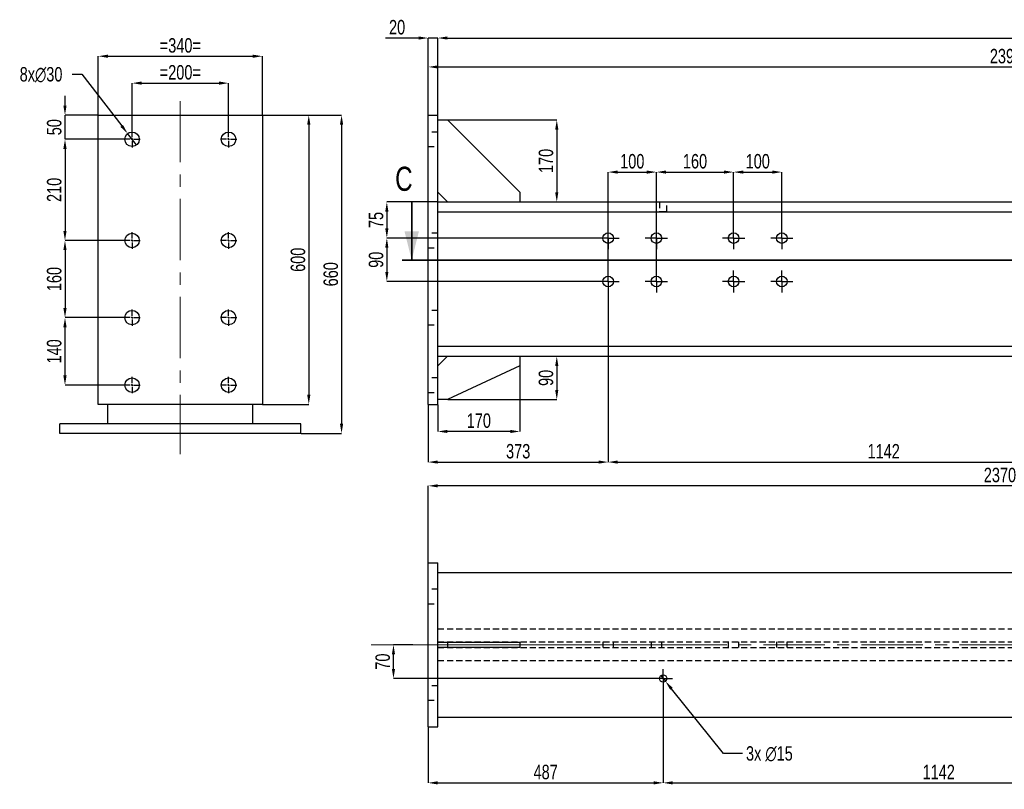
# Model space of a CAD drawing. Header units: millimetres. Extents: x 0 to 1189, y 0 to 841.
# Tile 21 of 29: x 553 to 757, y 453 to 612. Entities that reach past the tile are written whole.
import ezdxf

# ---------------------------------------------------------------- set-up
doc = ezdxf.new("R2010")
doc.units = ezdxf.units.MM
doc.header["$PDSIZE"] = -1
doc.linetypes.add('CENTERX2', pattern=[20.32, 12.7, -2.54, 2.54, -2.54])
doc.linetypes.add('HIDDEN', pattern=[1.905, 1.27, -0.635])
for name, color, linetype in [('COTES', 1, 'Continuous'), ('TRAIT-MIXTES', 3, 'CENTERX2'), ('TRAIT-TIRET', 2, 'HIDDEN')]:
    doc.layers.add(name, color=color, linetype=linetype)
doc.layers.add('TRAIT-FORT', color=4, linetype='Continuous', lineweight=25)
doc.styles.add('SLDTEXTSTYLE0', font='TXT', dxfattribs={"width": 0.75})
doc.dimstyles.new('SLDDIMSTYLE0', dxfattribs={"dimtxt": 3, "dimasz": 2, "dimexe": 0, "dimexo": 0.0625, "dimgap": 0.75, "dimtad": 1, "dimdec": 0, "dimlfac": 10, "dimrnd": 1e-09, "dimzin": 12, "dimdsep": 46, "dimtxsty": 'SLDTEXTSTYLE0', "dimsah": 1, "dimcen": 0.09, "dimadec": 0, "dimazin": 3, "dimtfac": 1, "dimtdec": 0, "dimtofl": 0, "dimtmove": 0, "dimatfit": 3, "dimfxl": 1, "dimfrac": 2, "dimtolj": 1, "dimtzin": 12, "dimarcsym": 0})
doc.dimstyles.new('SLDDIMSTYLE1', dxfattribs={"dimtxt": 3, "dimasz": 2, "dimexe": 0, "dimexo": 0.0625, "dimgap": 0.75, "dimtad": 1, "dimdec": 0, "dimlfac": 10, "dimrnd": 1e-09, "dimzin": 12, "dimdsep": 46, "dimtxsty": 'SLDTEXTSTYLE0', "dimsah": 1, "dimcen": 0.09, "dimadec": 0, "dimazin": 3, "dimtfac": 1, "dimtdec": 0, "dimtmove": 0, "dimatfit": 0, "dimfxl": 1, "dimfrac": 2, "dimtolj": 1, "dimtzin": 12, "dimarcsym": 0})
doc.dimstyles.new('SLDDIMSTYLE2', dxfattribs={"dimtxt": 3, "dimasz": 2, "dimexe": 0, "dimexo": 0.0625, "dimgap": 0.75, "dimtad": 0, "dimtih": 1, "dimtoh": 1, "dimdec": 0, "dimlfac": 10, "dimrnd": 1e-09, "dimzin": 12, "dimdsep": 46, "dimtxsty": 'SLDTEXTSTYLE0', "dimblk1": 'NONE', "dimsah": 1, "dimcen": 0, "dimadec": 0, "dimazin": 3, "dimtfac": 1, "dimtdec": 0, "dimtmove": 0, "dimatfit": 3, "dimldrblk": 'NONE', "dimfxl": 1, "dimfrac": 2, "dimtolj": 1, "dimtzin": 12, "dimarcsym": 0})

# ---------------------------------------------------------------- blocks, each defined once
blk = doc.blocks.new('_D_35')
at = {"layer": 'COTES', "color": 0, "lineweight": -2, "transparency": 16777216}
for p, q in [((634.85, 482.64), (630.86, 482.64)), ((630.86, 477.64), (630.86, 480.64)), ((684.73, 475.64), (630.86, 475.64))]:
    blk.add_line(p, q, dxfattribs=at)
at = {"layer": 'COTES', "color": 0, "transparency": 16777216}
for points in [[(630.52, 480.64), (631.19, 480.64), (630.86, 482.64)], [(630.52, 477.64), (631.19, 477.64), (630.86, 475.64)]]:
    blk.add_solid(points, dxfattribs=at)
at = {"layer": 'Defpoints', "color": 0, "transparency": 16777216}
for p in [(630.86, 482.64), (634.91, 482.64), (684.8, 475.64)]:
    blk.add_point(p, dxfattribs=at)
at = {"layer": 'COTES', "color": 0, "transparency": 16777216, "insert": (627.11, 479.14), "char_height": 3, "attachment_point": 2, "rotation": 90, "style": 'SLDTEXTSTYLE0'}
blk.add_mtext('\\A1;70', dxfattribs=at)
blk = doc.blocks.new('_D_36')
at = {"layer": 'COTES', "color": 0, "lineweight": -2, "transparency": 16777216}
for p, q in [((686.75, 473.63), (686.75, 453.99)), ((638.05, 465.58), (638.05, 453.99)), ((640.05, 453.99), (684.75, 453.99))]:
    blk.add_line(p, q, dxfattribs=at)
at = {"layer": 'COTES', "color": 0, "transparency": 16777216}
for points in [[(640.05, 454.33), (640.05, 453.66), (638.05, 453.99)], [(684.75, 454.33), (684.75, 453.66), (686.75, 453.99)]]:
    blk.add_solid(points, dxfattribs=at)
at = {"layer": 'Defpoints', "color": 0, "transparency": 16777216}
for p in [(686.75, 473.69), (638.05, 465.64), (686.75, 453.99)]:
    blk.add_point(p, dxfattribs=at)
at = {"layer": 'COTES', "color": 0, "transparency": 16777216, "insert": (662.4, 457.74), "char_height": 3, "attachment_point": 2, "style": 'SLDTEXTSTYLE0'}
blk.add_mtext('\\A1;487', dxfattribs=at)
blk = doc.blocks.new('_D_37')
at = {"layer": 'COTES', "color": 0, "lineweight": -2, "transparency": 16777216}
for p, q in [((686.75, 473.63), (686.75, 453.99)), ((800.97, 473.63), (800.97, 453.99)), ((688.75, 453.99), (798.97, 453.99))]:
    blk.add_line(p, q, dxfattribs=at)
at = {"layer": 'COTES', "color": 0, "transparency": 16777216}
for points in [[(688.75, 454.33), (688.75, 453.66), (686.75, 453.99)], [(798.97, 454.33), (798.97, 453.66), (800.97, 453.99)]]:
    blk.add_solid(points, dxfattribs=at)
at = {"layer": 'Defpoints', "color": 0, "transparency": 16777216}
for p in [(686.75, 473.69), (800.97, 473.69), (800.97, 453.99)]:
    blk.add_point(p, dxfattribs=at)
at = {"layer": 'COTES', "color": 0, "transparency": 16777216, "insert": (743.86, 457.74), "char_height": 3, "attachment_point": 2, "style": 'SLDTEXTSTYLE0'}
blk.add_mtext('\\A1;1142', dxfattribs=at)
blk = doc.blocks.new('_D_39')
at = {"layer": 'COTES', "color": 0, "lineweight": -2, "transparency": 16777216}
for p, q in [((686.28, 476.23), (687.22, 475.06)), ((699.27, 460.1), (688.47, 473.5)), ((703.17, 460.1), (699.27, 460.1))]:
    blk.add_line(p, q, dxfattribs=at)
at = {"layer": 'COTES', "color": 0, "transparency": 16777216}
blk.add_solid([(688.73, 473.71), (688.21, 473.29), (687.22, 475.06)], dxfattribs=at)
at = {"layer": 'Defpoints', "color": 0, "transparency": 16777216}
for p in [(686.28, 476.23), (687.22, 475.06)]:
    blk.add_point(p, dxfattribs=at)
at = {"layer": 'COTES', "color": 0, "transparency": 16777216, "insert": (703.92, 461.6), "char_height": 3, "attachment_point": 1, "style": 'SLDTEXTSTYLE0'}
blk.add_mtext('\\A1;3x ∅15', dxfattribs=at)
blk = doc.blocks.new('_None')
blk = doc.blocks.new('_D_46')
at = {"layer": 'COTES', "color": 0, "lineweight": -2, "transparency": 16777216}
for p, q in [((638.05, 499.71), (638.05, 515.6)), ((873.05, 515.6), (640.05, 515.6)), ((875.05, 507.71), (875.05, 515.6))]:
    blk.add_line(p, q, dxfattribs=at)
at = {"layer": 'COTES', "color": 0, "transparency": 16777216}
for points in [[(640.05, 515.93), (640.05, 515.27), (638.05, 515.6)], [(873.05, 515.93), (873.05, 515.27), (875.05, 515.6)]]:
    blk.add_solid(points, dxfattribs=at)
at = {"layer": 'Defpoints', "color": 0, "transparency": 16777216}
for p in [(638.05, 515.6), (875.05, 507.64), (638.05, 499.64)]:
    blk.add_point(p, dxfattribs=at)
at = {"layer": 'COTES', "color": 0, "transparency": 16777216, "insert": (756.55, 519.35), "char_height": 3, "attachment_point": 2, "style": 'SLDTEXTSTYLE0'}
blk.add_mtext('\\A1;2370', dxfattribs=at)
blk = doc.blocks.new('SW_CENTERMARKSYMBOL_35')
at = {"layer": 'TRAIT-MIXTES', "color": 0}
for p, q in [((-1.2, 0), (-1.95, 0)), ((0, 0), (-1.2, 0)), ((0, 1.2), (0, 1.95)), ((0, 0), (0, 1.2)), ((0, 0), (0, -1.2)), ((0, 0), (1.2, 0)), ((1.2, 0), (1.95, 0)), ((0, -1.2), (0, -1.95))]:
    blk.add_line(p, q, dxfattribs=at)
blk = doc.blocks.new('_D_47')
at = {"layer": 'COTES', "color": 0, "lineweight": -2, "transparency": 16777216}
for p, q in [((642.11, 591.49), (664.7, 591.49)), ((664.7, 589.49), (664.7, 576.49)), ((640.11, 574.49), (664.7, 574.49))]:
    blk.add_line(p, q, dxfattribs=at)
at = {"layer": 'COTES', "color": 0, "transparency": 16777216}
for points in [[(664.37, 589.49), (665.03, 589.49), (664.7, 591.49)], [(664.37, 576.49), (665.03, 576.49), (664.7, 574.49)]]:
    blk.add_solid(points, dxfattribs=at)
at = {"layer": 'Defpoints', "color": 0, "transparency": 16777216}
for p in [(642.05, 591.49), (640.05, 574.49), (664.7, 574.49)]:
    blk.add_point(p, dxfattribs=at)
at = {"layer": 'COTES', "color": 0, "transparency": 16777216, "insert": (660.95, 582.99), "char_height": 3, "attachment_point": 2, "rotation": 90, "style": 'SLDTEXTSTYLE0'}
blk.add_mtext('\\A1;170', dxfattribs=at)
blk = doc.blocks.new('_D_48')
at = {"layer": 'COTES', "color": 0, "lineweight": -2, "transparency": 16777216}
for p, q in [((640.11, 542.49), (664.7, 542.49)), ((664.7, 540.49), (664.7, 535.49)), ((642.11, 533.49), (664.7, 533.49))]:
    blk.add_line(p, q, dxfattribs=at)
at = {"layer": 'COTES', "color": 0, "transparency": 16777216}
for points in [[(664.37, 540.49), (665.03, 540.49), (664.7, 542.49)], [(664.37, 535.49), (665.03, 535.49), (664.7, 533.49)]]:
    blk.add_solid(points, dxfattribs=at)
at = {"layer": 'Defpoints', "color": 0, "transparency": 16777216}
for p in [(640.05, 542.49), (642.05, 533.49), (664.7, 533.49)]:
    blk.add_point(p, dxfattribs=at)
at = {"layer": 'COTES', "color": 0, "transparency": 16777216, "insert": (660.95, 537.99), "char_height": 3, "attachment_point": 2, "rotation": 90, "style": 'SLDTEXTSTYLE0'}
blk.add_mtext('\\A1;90', dxfattribs=at)
blk = doc.blocks.new('_D_49')
at = {"layer": 'COTES', "color": 0, "lineweight": -2, "transparency": 16777216}
for p, q in [((657.05, 540.43), (657.05, 526.88)), ((640.05, 532.43), (640.05, 526.88)), ((655.05, 526.88), (642.05, 526.88))]:
    blk.add_line(p, q, dxfattribs=at)
at = {"layer": 'COTES', "color": 0, "transparency": 16777216}
for points in [[(642.05, 527.21), (642.05, 526.55), (640.05, 526.88)], [(655.05, 527.21), (655.05, 526.55), (657.05, 526.88)]]:
    blk.add_solid(points, dxfattribs=at)
at = {"layer": 'Defpoints', "color": 0, "transparency": 16777216}
for p in [(657.05, 540.49), (640.05, 532.49), (640.05, 526.88)]:
    blk.add_point(p, dxfattribs=at)
at = {"layer": 'COTES', "color": 0, "transparency": 16777216, "insert": (648.55, 530.63), "char_height": 3, "attachment_point": 2, "style": 'SLDTEXTSTYLE0'}
blk.add_mtext('\\A1;170', dxfattribs=at)
blk = doc.blocks.new('_D_50')
at = {"layer": 'COTES', "color": 0, "lineweight": -2, "transparency": 16777216}
for p, q in [((636.05, 608.49), (629.17, 608.49)), ((638.05, 592.55), (638.05, 608.49)), ((640.05, 608.49), (638.05, 608.49)), ((640.05, 592.55), (640.05, 608.49)), ((642.05, 608.49), (644.05, 608.49))]:
    blk.add_line(p, q, dxfattribs=at)
at = {"layer": 'COTES', "color": 0, "transparency": 16777216}
for points in [[(636.05, 608.82), (636.05, 608.16), (638.05, 608.49)], [(642.05, 608.82), (642.05, 608.16), (640.05, 608.49)]]:
    blk.add_solid(points, dxfattribs=at)
at = {"layer": 'Defpoints', "color": 0, "transparency": 16777216}
for p in [(638.05, 608.49), (638.05, 592.49), (640.05, 592.49)]:
    blk.add_point(p, dxfattribs=at)
at = {"layer": 'COTES', "color": 0, "transparency": 16777216, "insert": (631.61, 612.24), "char_height": 3, "attachment_point": 2, "style": 'SLDTEXTSTYLE0'}
blk.add_mtext('\\A1;20', dxfattribs=at)
blk = doc.blocks.new('_D_51')
at = {"layer": 'COTES', "color": 0, "lineweight": -2, "transparency": 16777216}
for p, q in [((640.05, 592.55), (640.05, 608.49)), ((642.05, 608.49), (938.05, 608.49)), ((940.05, 592.55), (940.05, 608.49))]:
    blk.add_line(p, q, dxfattribs=at)
at = {"layer": 'COTES', "color": 0, "transparency": 16777216}
for points in [[(642.05, 608.82), (642.05, 608.16), (640.05, 608.49)], [(938.05, 608.82), (938.05, 608.16), (940.05, 608.49)]]:
    blk.add_solid(points, dxfattribs=at)
at = {"layer": 'Defpoints', "color": 0, "transparency": 16777216}
for p in [(940.05, 608.49), (640.05, 592.49), (940.05, 592.49)]:
    blk.add_point(p, dxfattribs=at)
at = {"layer": 'COTES', "color": 0, "transparency": 16777216, "insert": (790.05, 612.24), "char_height": 3, "attachment_point": 2, "style": 'SLDTEXTSTYLE0'}
blk.add_mtext('\\A1;3000', dxfattribs=at)
blk = doc.blocks.new('_D_53')
at = {"layer": 'COTES', "color": 0, "lineweight": -2, "transparency": 16777216}
for p, q in [((638.05, 592.55), (638.05, 602.49)), ((640.05, 602.49), (875.55, 602.49)), ((877.55, 592.55), (877.55, 602.49))]:
    blk.add_line(p, q, dxfattribs=at)
at = {"layer": 'COTES', "color": 0, "transparency": 16777216}
for points in [[(640.05, 602.82), (640.05, 602.16), (638.05, 602.49)], [(875.55, 602.82), (875.55, 602.16), (877.55, 602.49)]]:
    blk.add_solid(points, dxfattribs=at)
at = {"layer": 'Defpoints', "color": 0, "transparency": 16777216}
for p in [(877.55, 602.49), (638.05, 592.49), (877.55, 592.49)]:
    blk.add_point(p, dxfattribs=at)
at = {"layer": 'COTES', "color": 0, "transparency": 16777216, "insert": (757.8, 606.24), "char_height": 3, "attachment_point": 2, "style": 'SLDTEXTSTYLE0'}
blk.add_mtext('\\A1;2395', dxfattribs=at)
blk = doc.blocks.new('_D_55')
at = {"layer": 'COTES', "color": 0, "lineweight": -2, "transparency": 16777216}
for p, q in [((675.35, 560.35), (675.35, 580.68)), ((677.35, 580.68), (683.35, 580.68)), ((685.35, 560.35), (685.35, 580.68))]:
    blk.add_line(p, q, dxfattribs=at)
at = {"layer": 'COTES', "color": 0, "transparency": 16777216}
for points in [[(677.35, 581.01), (677.35, 580.35), (675.35, 580.68)], [(683.35, 581.01), (683.35, 580.35), (685.35, 580.68)]]:
    blk.add_solid(points, dxfattribs=at)
at = {"layer": 'Defpoints', "color": 0, "transparency": 16777216}
for p in [(685.35, 580.68), (675.35, 560.29), (685.35, 560.29)]:
    blk.add_point(p, dxfattribs=at)
at = {"layer": 'COTES', "color": 0, "transparency": 16777216, "insert": (680.35, 584.43), "char_height": 3, "attachment_point": 2, "style": 'SLDTEXTSTYLE0'}
blk.add_mtext('\\A1;100', dxfattribs=at)
blk = doc.blocks.new('_D_56')
at = {"layer": 'COTES', "color": 0, "lineweight": -2, "transparency": 16777216}
for p, q in [((685.35, 560.35), (685.35, 580.68)), ((687.35, 580.68), (699.35, 580.68)), ((701.35, 569.35), (701.35, 580.68))]:
    blk.add_line(p, q, dxfattribs=at)
at = {"layer": 'COTES', "color": 0, "transparency": 16777216}
for points in [[(687.35, 581.01), (687.35, 580.35), (685.35, 580.68)], [(699.35, 581.01), (699.35, 580.35), (701.35, 580.68)]]:
    blk.add_solid(points, dxfattribs=at)
at = {"layer": 'Defpoints', "color": 0, "transparency": 16777216}
for p in [(701.35, 580.68), (701.35, 569.29), (685.35, 560.29)]:
    blk.add_point(p, dxfattribs=at)
at = {"layer": 'COTES', "color": 0, "transparency": 16777216, "insert": (693.35, 584.43), "char_height": 3, "attachment_point": 2, "style": 'SLDTEXTSTYLE0'}
blk.add_mtext('\\A1;160', dxfattribs=at)
blk = doc.blocks.new('_D_57')
at = {"layer": 'COTES', "color": 0, "lineweight": -2, "transparency": 16777216}
for p, q in [((701.35, 569.35), (701.35, 580.68)), ((703.35, 580.68), (709.35, 580.68)), ((711.35, 569.35), (711.35, 580.68))]:
    blk.add_line(p, q, dxfattribs=at)
at = {"layer": 'COTES', "color": 0, "transparency": 16777216}
for points in [[(703.35, 581.01), (703.35, 580.35), (701.35, 580.68)], [(709.35, 581.01), (709.35, 580.35), (711.35, 580.68)]]:
    blk.add_solid(points, dxfattribs=at)
at = {"layer": 'Defpoints', "color": 0, "transparency": 16777216}
for p in [(711.35, 580.68), (701.35, 569.29), (711.35, 569.29)]:
    blk.add_point(p, dxfattribs=at)
at = {"layer": 'COTES', "color": 0, "transparency": 16777216, "insert": (706.35, 584.43), "char_height": 3, "attachment_point": 2, "style": 'SLDTEXTSTYLE0'}
blk.add_mtext('\\A1;100', dxfattribs=at)
blk = doc.blocks.new('_D_61')
at = {"layer": 'COTES', "color": 0, "lineweight": -2, "transparency": 16777216}
for p, q in [((675.35, 555.63), (675.35, 520.53)), ((638.05, 532.43), (638.05, 520.53)), ((640.05, 520.53), (673.35, 520.53))]:
    blk.add_line(p, q, dxfattribs=at)
at = {"layer": 'COTES', "color": 0, "transparency": 16777216}
for points in [[(640.05, 520.86), (640.05, 520.2), (638.05, 520.53)], [(673.35, 520.86), (673.35, 520.2), (675.35, 520.53)]]:
    blk.add_solid(points, dxfattribs=at)
at = {"layer": 'Defpoints', "color": 0, "transparency": 16777216}
for p in [(675.35, 555.69), (638.05, 532.49), (675.35, 520.53)]:
    blk.add_point(p, dxfattribs=at)
at = {"layer": 'COTES', "color": 0, "transparency": 16777216, "insert": (656.7, 524.28), "char_height": 3, "attachment_point": 2, "style": 'SLDTEXTSTYLE0'}
blk.add_mtext('\\A1;373', dxfattribs=at)
blk = doc.blocks.new('_D_62')
at = {"layer": 'COTES', "color": 0, "lineweight": -2, "transparency": 16777216}
for p, q in [((675.35, 555.63), (675.35, 520.53)), ((789.55, 555.63), (789.55, 520.53)), ((677.35, 520.53), (787.55, 520.53))]:
    blk.add_line(p, q, dxfattribs=at)
at = {"layer": 'COTES', "color": 0, "transparency": 16777216}
for points in [[(677.35, 520.86), (677.35, 520.2), (675.35, 520.53)], [(787.55, 520.86), (787.55, 520.2), (789.55, 520.53)]]:
    blk.add_solid(points, dxfattribs=at)
at = {"layer": 'Defpoints', "color": 0, "transparency": 16777216}
for p in [(675.35, 555.69), (789.55, 555.69), (789.55, 520.53)]:
    blk.add_point(p, dxfattribs=at)
at = {"layer": 'COTES', "color": 0, "transparency": 16777216, "insert": (732.45, 524.28), "char_height": 3, "attachment_point": 2, "style": 'SLDTEXTSTYLE0'}
blk.add_mtext('\\A1;1142', dxfattribs=at)
blk = doc.blocks.new('_D_68')
at = {"layer": 'COTES', "color": 0, "lineweight": -2, "transparency": 16777216}
for p, q in [((639.98, 574.49), (629.48, 574.49)), ((629.48, 572.49), (629.48, 568.99)), ((672.99, 566.99), (629.48, 566.99))]:
    blk.add_line(p, q, dxfattribs=at)
at = {"layer": 'COTES', "color": 0, "transparency": 16777216}
for points in [[(629.15, 572.49), (629.81, 572.49), (629.48, 574.49)], [(629.15, 568.99), (629.81, 568.99), (629.48, 566.99)]]:
    blk.add_solid(points, dxfattribs=at)
at = {"layer": 'Defpoints', "color": 0, "transparency": 16777216}
for p in [(640.05, 574.49), (629.48, 566.99), (673.05, 566.99)]:
    blk.add_point(p, dxfattribs=at)
at = {"layer": 'COTES', "color": 0, "transparency": 16777216, "insert": (625.73, 570.74), "char_height": 3, "attachment_point": 2, "rotation": 90, "style": 'SLDTEXTSTYLE0'}
blk.add_mtext('\\A1;75', dxfattribs=at)
blk = doc.blocks.new('_D_69')
at = {"layer": 'COTES', "color": 0, "lineweight": -2, "transparency": 16777216}
for p, q in [((672.99, 566.99), (629.48, 566.99)), ((629.48, 564.99), (629.48, 559.99)), ((672.99, 557.99), (629.48, 557.99))]:
    blk.add_line(p, q, dxfattribs=at)
at = {"layer": 'COTES', "color": 0, "transparency": 16777216}
for points in [[(629.15, 564.99), (629.81, 564.99), (629.48, 566.99)], [(629.15, 559.99), (629.81, 559.99), (629.48, 557.99)]]:
    blk.add_solid(points, dxfattribs=at)
at = {"layer": 'Defpoints', "color": 0, "transparency": 16777216}
for p in [(673.05, 566.99), (629.48, 557.99), (673.05, 557.99)]:
    blk.add_point(p, dxfattribs=at)
at = {"layer": 'COTES', "color": 0, "transparency": 16777216, "insert": (625.73, 562.49), "char_height": 3, "attachment_point": 2, "rotation": 90, "style": 'SLDTEXTSTYLE0'}
blk.add_mtext('\\A1;90', dxfattribs=at)
blk = doc.blocks.new('SW_CENTERMARKSYMBOL_42')
at = {"layer": 'TRAIT-MIXTES', "color": 0}
for p, q in [((0, 1.2), (0, 2.3)), ((-1.2, 0), (-2.3, 0)), ((0, 0), (-1.2, 0)), ((0, 0), (0, 1.2)), ((0, 0), (0, -1.2)), ((0, 0), (1.2, 0)), ((1.2, 0), (2.3, 0)), ((0, -1.2), (0, -2.3))]:
    blk.add_line(p, q, dxfattribs=at)
blk = doc.blocks.new('SW_CENTERMARKSYMBOL_43')
at = {"layer": 'TRAIT-MIXTES', "color": 0}
for p, q in [((0, 1.2), (0, 2.3)), ((-1.2, 0), (-2.3, 0)), ((0, 0), (-1.2, 0)), ((0, 0), (0, 1.2)), ((0, 0), (0, -1.2)), ((0, 0), (1.2, 0)), ((1.2, 0), (2.3, 0)), ((0, -1.2), (0, -2.3))]:
    blk.add_line(p, q, dxfattribs=at)
blk = doc.blocks.new('SW_CENTERMARKSYMBOL_44')
at = {"layer": 'TRAIT-MIXTES', "color": 0}
for p, q in [((0, 1.2), (0, 2.3)), ((-1.2, 0), (-2.3, 0)), ((0, 0), (-1.2, 0)), ((0, 0), (0, 1.2)), ((0, 0), (0, -1.2)), ((0, 0), (1.2, 0)), ((1.2, 0), (2.3, 0)), ((0, -1.2), (0, -2.3))]:
    blk.add_line(p, q, dxfattribs=at)
blk = doc.blocks.new('SW_CENTERMARKSYMBOL_45')
at = {"layer": 'TRAIT-MIXTES', "color": 0}
for p, q in [((0, 1.2), (0, 2.3)), ((-1.2, 0), (-2.3, 0)), ((0, 0), (-1.2, 0)), ((0, 0), (0, 1.2)), ((0, 0), (0, -1.2)), ((0, 0), (1.2, 0)), ((1.2, 0), (2.3, 0)), ((0, -1.2), (0, -2.3))]:
    blk.add_line(p, q, dxfattribs=at)
blk = doc.blocks.new('SW_CENTERMARKSYMBOL_46')
at = {"layer": 'TRAIT-MIXTES', "color": 0}
for p, q in [((0, 1.2), (0, 2.3)), ((-1.2, 0), (-2.3, 0)), ((0, 0), (-1.2, 0)), ((0, 0), (0, 1.2)), ((0, 0), (0, -1.2)), ((0, 0), (1.2, 0)), ((1.2, 0), (2.3, 0)), ((0, -1.2), (0, -2.3))]:
    blk.add_line(p, q, dxfattribs=at)
blk = doc.blocks.new('SW_CENTERMARKSYMBOL_47')
at = {"layer": 'TRAIT-MIXTES', "color": 0}
for p, q in [((0, 1.2), (0, 2.3)), ((-1.2, 0), (-2.3, 0)), ((0, 0), (-1.2, 0)), ((0, 0), (0, 1.2)), ((0, 0), (0, -1.2)), ((0, 0), (1.2, 0)), ((1.2, 0), (2.3, 0)), ((0, -1.2), (0, -2.3))]:
    blk.add_line(p, q, dxfattribs=at)
blk = doc.blocks.new('SW_CENTERMARKSYMBOL_48')
at = {"layer": 'TRAIT-MIXTES', "color": 0}
for p, q in [((0, 1.2), (0, 2.3)), ((-1.2, 0), (-2.3, 0)), ((0, 0), (-1.2, 0)), ((0, 0), (0, 1.2)), ((0, 0), (0, -1.2)), ((0, 0), (1.2, 0)), ((1.2, 0), (2.3, 0)), ((0, -1.2), (0, -2.3))]:
    blk.add_line(p, q, dxfattribs=at)
blk = doc.blocks.new('SW_CENTERMARKSYMBOL_49')
at = {"layer": 'TRAIT-MIXTES', "color": 0}
for p, q in [((0, 1.2), (0, 2.3)), ((-1.2, 0), (-2.3, 0)), ((0, 0), (-1.2, 0)), ((0, 0), (0, 1.2)), ((0, 0), (0, -1.2)), ((0, 0), (1.2, 0)), ((1.2, 0), (2.3, 0)), ((0, -1.2), (0, -2.3))]:
    blk.add_line(p, q, dxfattribs=at)
blk = doc.blocks.new('_D_223')
at = {"layer": 'COTES', "color": 0, "lineweight": -2, "transparency": 16777216}
for p, q in [((576.68, 589.25), (576.68, 599.13)), ((578.68, 599.13), (594.68, 599.13)), ((596.68, 589.25), (596.68, 599.13))]:
    blk.add_line(p, q, dxfattribs=at)
at = {"layer": 'COTES', "color": 0, "transparency": 16777216}
for points in [[(578.68, 599.47), (578.68, 598.8), (576.68, 599.13)], [(594.68, 599.47), (594.68, 598.8), (596.68, 599.13)]]:
    blk.add_solid(points, dxfattribs=at)
at = {"layer": 'Defpoints', "color": 0, "transparency": 16777216}
for p in [(596.68, 599.13), (576.68, 589.19), (596.68, 589.19)]:
    blk.add_point(p, dxfattribs=at)
at = {"layer": 'COTES', "color": 0, "transparency": 16777216, "insert": (586.68, 602.88), "char_height": 3, "attachment_point": 2, "style": 'SLDTEXTSTYLE0'}
blk.add_mtext('\\A1;=200=', dxfattribs=at)
blk = doc.blocks.new('_D_224')
at = {"layer": 'COTES', "color": 0, "lineweight": -2, "transparency": 16777216}
for p, q in [((569.68, 592.55), (569.68, 604.71)), ((571.68, 604.71), (601.68, 604.71)), ((603.68, 592.55), (603.68, 604.71))]:
    blk.add_line(p, q, dxfattribs=at)
at = {"layer": 'COTES', "color": 0, "transparency": 16777216}
for points in [[(571.68, 605.04), (571.68, 604.38), (569.68, 604.71)], [(601.68, 605.04), (601.68, 604.38), (603.68, 604.71)]]:
    blk.add_solid(points, dxfattribs=at)
at = {"layer": 'Defpoints', "color": 0, "transparency": 16777216}
for p in [(603.68, 604.71), (569.68, 592.49), (603.68, 592.49)]:
    blk.add_point(p, dxfattribs=at)
at = {"layer": 'COTES', "color": 0, "transparency": 16777216, "insert": (586.68, 608.46), "char_height": 3, "attachment_point": 2, "style": 'SLDTEXTSTYLE0'}
blk.add_mtext('\\A1;=340=', dxfattribs=at)
blk = doc.blocks.new('_D_225')
at = {"layer": 'COTES', "color": 0, "lineweight": -2, "transparency": 16777216}
for p, q in [((562.78, 594.49), (562.78, 596.49)), ((569.62, 592.49), (562.78, 592.49)), ((562.78, 587.49), (562.78, 592.49)), ((574.92, 587.49), (562.78, 587.49)), ((562.78, 585.49), (562.78, 583.49))]:
    blk.add_line(p, q, dxfattribs=at)
at = {"layer": 'COTES', "color": 0, "transparency": 16777216}
for points in [[(562.44, 594.49), (563.11, 594.49), (562.78, 592.49)], [(562.44, 585.49), (563.11, 585.49), (562.78, 587.49)]]:
    blk.add_solid(points, dxfattribs=at)
at = {"layer": 'Defpoints', "color": 0, "transparency": 16777216}
for p in [(562.78, 592.49), (569.68, 592.49), (574.98, 587.49)]:
    blk.add_point(p, dxfattribs=at)
at = {"layer": 'COTES', "color": 0, "transparency": 16777216, "insert": (559.03, 589.99), "char_height": 3, "attachment_point": 2, "rotation": 90, "style": 'SLDTEXTSTYLE0'}
blk.add_mtext('\\A1;50', dxfattribs=at)
blk = doc.blocks.new('_D_226')
at = {"layer": 'COTES', "color": 0, "lineweight": -2, "transparency": 16777216}
for p, q in [((574.92, 587.49), (562.78, 587.49)), ((562.78, 585.49), (562.78, 568.49)), ((574.92, 566.49), (562.78, 566.49))]:
    blk.add_line(p, q, dxfattribs=at)
at = {"layer": 'COTES', "color": 0, "transparency": 16777216}
for points in [[(562.44, 585.49), (563.11, 585.49), (562.78, 587.49)], [(562.44, 568.49), (563.11, 568.49), (562.78, 566.49)]]:
    blk.add_solid(points, dxfattribs=at)
at = {"layer": 'Defpoints', "color": 0, "transparency": 16777216}
for p in [(574.98, 587.49), (562.78, 566.49), (574.98, 566.49)]:
    blk.add_point(p, dxfattribs=at)
at = {"layer": 'COTES', "color": 0, "transparency": 16777216, "insert": (559.03, 576.99), "char_height": 3, "attachment_point": 2, "rotation": 90, "style": 'SLDTEXTSTYLE0'}
blk.add_mtext('\\A1;210', dxfattribs=at)
blk = doc.blocks.new('_D_227')
at = {"layer": 'COTES', "color": 0, "lineweight": -2, "transparency": 16777216}
for p, q in [((574.92, 566.49), (562.78, 566.49)), ((562.78, 564.49), (562.78, 552.49)), ((574.92, 550.49), (562.78, 550.49))]:
    blk.add_line(p, q, dxfattribs=at)
at = {"layer": 'COTES', "color": 0, "transparency": 16777216}
for points in [[(562.44, 564.49), (563.11, 564.49), (562.78, 566.49)], [(562.44, 552.49), (563.11, 552.49), (562.78, 550.49)]]:
    blk.add_solid(points, dxfattribs=at)
at = {"layer": 'Defpoints', "color": 0, "transparency": 16777216}
for p in [(574.98, 566.49), (562.78, 550.49), (574.98, 550.49)]:
    blk.add_point(p, dxfattribs=at)
at = {"layer": 'COTES', "color": 0, "transparency": 16777216, "insert": (559.03, 558.49), "char_height": 3, "attachment_point": 2, "rotation": 90, "style": 'SLDTEXTSTYLE0'}
blk.add_mtext('\\A1;160', dxfattribs=at)
blk = doc.blocks.new('_D_228')
at = {"layer": 'COTES', "color": 0, "lineweight": -2, "transparency": 16777216}
for p, q in [((574.92, 550.49), (562.78, 550.49)), ((562.78, 538.49), (562.78, 548.49)), ((574.92, 536.49), (562.78, 536.49))]:
    blk.add_line(p, q, dxfattribs=at)
at = {"layer": 'COTES', "color": 0, "transparency": 16777216}
for points in [[(562.44, 548.49), (563.11, 548.49), (562.78, 550.49)], [(562.44, 538.49), (563.11, 538.49), (562.78, 536.49)]]:
    blk.add_solid(points, dxfattribs=at)
at = {"layer": 'Defpoints', "color": 0, "transparency": 16777216}
for p in [(562.78, 550.49), (574.98, 550.49), (574.98, 536.49)]:
    blk.add_point(p, dxfattribs=at)
at = {"layer": 'COTES', "color": 0, "transparency": 16777216, "insert": (559.03, 543.49), "char_height": 3, "attachment_point": 2, "rotation": 90, "style": 'SLDTEXTSTYLE0'}
blk.add_mtext('\\A1;140', dxfattribs=at)
blk = doc.blocks.new('_D_229')
at = {"layer": 'COTES', "color": 0, "lineweight": -2, "transparency": 16777216}
for p, q in [((564.26, 600.97), (566.26, 600.97)), ((566.26, 600.97), (574.54, 590.26)), ((577.59, 586.3), (575.76, 588.68))]:
    blk.add_line(p, q, dxfattribs=at)
at = {"layer": 'COTES', "color": 0, "transparency": 16777216}
blk.add_solid([(574.8, 590.46), (574.27, 590.06), (575.76, 588.68)], dxfattribs=at)
at = {"layer": 'Defpoints', "color": 0, "transparency": 16777216}
for p in [(575.76, 588.68), (577.59, 586.3)]:
    blk.add_point(p, dxfattribs=at)
at = {"layer": 'COTES', "color": 0, "transparency": 16777216, "insert": (553.39, 602.47), "char_height": 3, "attachment_point": 1, "style": 'SLDTEXTSTYLE0'}
blk.add_mtext('\\A1;8x∅30', dxfattribs=at)
blk = doc.blocks.new('_D_230')
at = {"layer": 'COTES', "color": 0, "lineweight": -2, "transparency": 16777216}
for p, q in [((603.74, 592.49), (613.3, 592.49)), ((613.3, 590.49), (613.3, 534.49)), ((603.74, 532.49), (613.3, 532.49))]:
    blk.add_line(p, q, dxfattribs=at)
at = {"layer": 'COTES', "color": 0, "transparency": 16777216}
for points in [[(612.97, 590.49), (613.64, 590.49), (613.3, 592.49)], [(612.97, 534.49), (613.64, 534.49), (613.3, 532.49)]]:
    blk.add_solid(points, dxfattribs=at)
at = {"layer": 'Defpoints', "color": 0, "transparency": 16777216}
for p in [(603.68, 592.49), (603.68, 532.49), (613.3, 532.49)]:
    blk.add_point(p, dxfattribs=at)
at = {"layer": 'COTES', "color": 0, "transparency": 16777216, "insert": (609.55, 562.49), "char_height": 3, "attachment_point": 2, "rotation": 90, "style": 'SLDTEXTSTYLE0'}
blk.add_mtext('\\A1;600', dxfattribs=at)
blk = doc.blocks.new('_D_231')
at = {"layer": 'COTES', "color": 0, "lineweight": -2, "transparency": 16777216}
for p, q in [((603.74, 592.49), (620.1, 592.49)), ((620.1, 590.49), (620.1, 528.49)), ((611.74, 526.49), (620.1, 526.49))]:
    blk.add_line(p, q, dxfattribs=at)
at = {"layer": 'COTES', "color": 0, "transparency": 16777216}
for points in [[(619.76, 590.49), (620.43, 590.49), (620.1, 592.49)], [(619.76, 528.49), (620.43, 528.49), (620.1, 526.49)]]:
    blk.add_solid(points, dxfattribs=at)
at = {"layer": 'Defpoints', "color": 0, "transparency": 16777216}
for p in [(603.68, 592.49), (611.68, 526.49), (620.1, 526.49)]:
    blk.add_point(p, dxfattribs=at)
at = {"layer": 'COTES', "color": 0, "transparency": 16777216, "insert": (616.35, 559.49), "char_height": 3, "attachment_point": 2, "rotation": 90, "style": 'SLDTEXTSTYLE0'}
blk.add_mtext('\\A1;660', dxfattribs=at)
blk = doc.blocks.new('SW_CENTERMARKSYMBOL_185')
at = {"layer": 'TRAIT-MIXTES', "color": 0}
for p, q in [((-0.4, 0), (-1.7, 0)), ((0, 0), (-0.2, 0)), ((0, 0.4), (0, 1.7)), ((0, 0), (0, 0.2)), ((0, 0), (0, -0.2)), ((0, 0), (0.2, 0)), ((0.4, 0), (1.7, 0)), ((0, -0.4), (0, -1.7))]:
    blk.add_line(p, q, dxfattribs=at)
blk = doc.blocks.new('SW_CENTERMARKSYMBOL_186')
at = {"layer": 'TRAIT-MIXTES', "color": 0}
for p, q in [((-0.4, 0), (-1.7, 0)), ((0, 0), (-0.2, 0)), ((0, 0.4), (0, 1.7)), ((0, 0), (0, 0.2)), ((0, 0), (0, -0.2)), ((0, 0), (0.2, 0)), ((0.4, 0), (1.7, 0)), ((0, -0.4), (0, -1.7))]:
    blk.add_line(p, q, dxfattribs=at)
blk = doc.blocks.new('SW_CENTERMARKSYMBOL_187')
at = {"layer": 'TRAIT-MIXTES', "color": 0}
for p, q in [((-0.4, 0), (-1.7, 0)), ((0, 0), (-0.2, 0)), ((0, 0.4), (0, 1.7)), ((0, 0), (0, 0.2)), ((0, 0), (0, -0.2)), ((0, 0), (0.2, 0)), ((0.4, 0), (1.7, 0)), ((0, -0.4), (0, -1.7))]:
    blk.add_line(p, q, dxfattribs=at)
blk = doc.blocks.new('SW_CENTERMARKSYMBOL_188')
at = {"layer": 'TRAIT-MIXTES', "color": 0}
for p, q in [((-0.4, 0), (-1.7, 0)), ((0, 0), (-0.2, 0)), ((0, 0.4), (0, 1.7)), ((0, 0), (0, 0.2)), ((0, 0), (0, -0.2)), ((0, 0), (0.2, 0)), ((0.4, 0), (1.7, 0)), ((0, -0.4), (0, -1.7))]:
    blk.add_line(p, q, dxfattribs=at)
blk = doc.blocks.new('SW_CENTERMARKSYMBOL_189')
at = {"layer": 'TRAIT-MIXTES', "color": 0}
for p, q in [((-0.4, 0), (-1.7, 0)), ((0, 0), (-0.2, 0)), ((0, 0.4), (0, 1.7)), ((0, 0), (0, 0.2)), ((0, 0), (0, -0.2)), ((0, 0), (0.2, 0)), ((0.4, 0), (1.7, 0)), ((0, -0.4), (0, -1.7))]:
    blk.add_line(p, q, dxfattribs=at)
blk = doc.blocks.new('SW_CENTERMARKSYMBOL_190')
at = {"layer": 'TRAIT-MIXTES', "color": 0}
for p, q in [((-0.4, 0), (-1.7, 0)), ((0, 0), (-0.2, 0)), ((0, 0.4), (0, 1.7)), ((0, 0), (0, 0.2)), ((0, 0), (0, -0.2)), ((0, 0), (0.2, 0)), ((0.4, 0), (1.7, 0)), ((0, -0.4), (0, -1.7))]:
    blk.add_line(p, q, dxfattribs=at)
blk = doc.blocks.new('SW_CENTERMARKSYMBOL_191')
at = {"layer": 'TRAIT-MIXTES', "color": 0}
for p, q in [((-0.4, 0), (-1.7, 0)), ((0, 0), (-0.2, 0)), ((0, 0.4), (0, 1.7)), ((0, 0), (0, 0.2)), ((0, 0), (0, -0.2)), ((0, 0), (0.2, 0)), ((0.4, 0), (1.7, 0)), ((0, -0.4), (0, -1.7))]:
    blk.add_line(p, q, dxfattribs=at)
blk = doc.blocks.new('SW_CENTERMARKSYMBOL_192')
at = {"layer": 'TRAIT-MIXTES', "color": 0}
for p, q in [((-0.4, 0), (-1.7, 0)), ((0, 0), (-0.2, 0)), ((0, 0.4), (0, 1.7)), ((0, 0), (0, 0.2)), ((0, 0), (0, -0.2)), ((0, 0), (0.2, 0)), ((0.4, 0), (1.7, 0)), ((0, -0.4), (0, -1.7))]:
    blk.add_line(p, q, dxfattribs=at)

msp = doc.modelspace()

# ---------------------------------------------------------------- linework, layer by layer
at = {"lineweight": 35}
for p, q in [((634.63, 574.41), (634.63, 562.41)), ((948.99, 562.41), (632.63, 562.41))]:
    msp.add_line(p, q, dxfattribs=at)
msp.add_solid([(634.63, 562.41), (636.13, 568.41), (633.13, 568.41)], dxfattribs=at)
at = {"layer": 'TRAIT-FORT', "lineweight": 25}
for p, q in [((569.68, 532.49), (569.68, 592.49)), ((569.68, 592.49), (603.68, 592.49)), ((603.68, 592.49), (603.68, 532.49)), ((638.05, 592.49), (640.05, 592.49)), ((638.05, 532.49), (638.05, 592.49)), ((640.05, 532.49), (640.05, 592.49)), ((640.05, 591.49), (642.05, 591.49)), ((642.05, 591.49), (657.05, 576.49)), ((642.05, 574.49), (640.05, 576.49)), ((657.05, 576.49), (657.05, 574.49)), ((640.05, 574.49), (940.05, 574.49)), ((640.05, 572.44), (940.05, 572.44)), ((640.05, 544.54), (940.05, 544.54)), ((640.05, 542.49), (940.05, 542.49)), ((640.05, 540.49), (642.05, 542.49)), ((657.05, 542.49), (657.05, 540.49)), ((657.05, 540.49), (642.05, 533.49)), ((642.05, 533.49), (640.05, 533.49)), ((603.68, 532.49), (569.68, 532.49)), ((571.68, 528.49), (571.68, 532.49)), ((601.68, 528.49), (601.68, 532.49)), ((638.05, 532.49), (640.05, 532.49)), ((561.68, 526.49), (561.68, 528.49)), ((611.68, 528.49), (561.68, 528.49)), ((611.68, 526.49), (561.68, 526.49)), ((611.68, 526.49), (611.68, 528.49)), ((638.05, 499.64), (640.05, 499.64)), ((638.05, 465.64), (638.05, 499.64)), ((640.05, 465.64), (640.05, 499.64)), ((640.05, 497.64), (877.55, 497.64)), ((640.05, 483.14), (642.05, 483.14)), ((640.05, 482.14), (642.05, 482.14)), ((642.05, 483.14), (642.05, 482.14)), ((642.05, 483.14), (657.05, 483.14)), ((642.05, 482.14), (657.05, 482.14)), ((657.05, 483.14), (657.05, 482.14)), ((640.05, 467.64), (940.05, 467.64)), ((638.05, 465.64), (640.05, 465.64))]:
    msp.add_line(p, q, dxfattribs=at)
for centre, radius in [((576.68, 587.49), 1.5), ((596.68, 587.49), 1.5), ((576.68, 566.49), 1.5), ((596.68, 566.49), 1.5), ((675.35, 566.99), 1.1), ((685.35, 566.99), 1.1), ((701.35, 566.99), 1.1), ((711.35, 566.99), 1.1), ((675.35, 557.99), 1.1), ((685.35, 557.99), 1.1), ((701.35, 557.99), 1.1), ((711.35, 557.99), 1.1), ((576.68, 550.49), 1.5), ((596.68, 550.49), 1.5), ((576.68, 536.49), 1.5), ((596.68, 536.49), 1.5), ((686.75, 475.64), 0.75)]:
    msp.add_circle(centre, radius, dxfattribs=at)
at = {"layer": 'TRAIT-MIXTES', "lineweight": 18}
for p, q in [((586.68, 595.42), (586.68, 522.15)), ((943.76, 482.64), (624.31, 482.64)), ((634.91, 482.64), (691.18, 482.64))]:
    msp.add_line(p, q, dxfattribs=at)
at = {"layer": 'TRAIT-TIRET'}
for p, q in [((640.05, 588.99), (638.05, 588.99)), ((638.05, 585.99), (640.05, 585.99)), ((686, 574.49), (686, 572.49)), ((687.5, 572.49), (687.5, 574.49)), ((686, 572.49), (686.75, 572.49)), ((686.75, 572.49), (687.5, 572.49)), ((640.05, 567.99), (638.05, 567.99)), ((638.05, 564.99), (640.05, 564.99)), ((640.05, 551.99), (638.05, 551.99)), ((638.05, 548.99), (640.05, 548.99)), ((640.05, 537.99), (638.05, 537.99)), ((638.05, 534.99), (640.05, 534.99)), ((640.05, 494.14), (638.05, 494.14)), ((638.05, 491.14), (640.05, 491.14)), ((640.05, 485.92), (940.05, 485.92)), ((640.05, 483.22), (940.05, 483.22)), ((640.05, 482.07), (940.05, 482.07)), ((674.25, 483.22), (674.25, 482.07)), ((676.45, 482.07), (676.45, 483.22)), ((684.25, 483.22), (684.25, 482.07)), ((686.45, 482.07), (686.45, 483.22)), ((700.25, 483.22), (700.25, 482.07)), ((702.45, 482.07), (702.45, 483.22)), ((710.25, 483.22), (710.25, 482.07)), ((712.45, 482.07), (712.45, 483.22)), ((640.05, 479.37), (940.05, 479.37)), ((640.05, 479.37), (884.05, 479.37)), ((640.05, 474.14), (638.05, 474.14)), ((638.05, 471.14), (640.05, 471.14))]:
    msp.add_line(p, q, dxfattribs=at)

# ---------------------------------------------------------------- block references
at = {"layer": 'TRAIT-MIXTES'}
for name, p in [('SW_CENTERMARKSYMBOL_192', (576.68, 587.49)), ('SW_CENTERMARKSYMBOL_191', (596.68, 587.49)), ('SW_CENTERMARKSYMBOL_190', (576.68, 566.49)), ('SW_CENTERMARKSYMBOL_185', (596.68, 566.49)), ('SW_CENTERMARKSYMBOL_42', (675.35, 566.99)), ('SW_CENTERMARKSYMBOL_45', (685.35, 566.99)), ('SW_CENTERMARKSYMBOL_46', (701.35, 566.99)), ('SW_CENTERMARKSYMBOL_47', (711.35, 566.99)), ('SW_CENTERMARKSYMBOL_43', (675.35, 557.99)), ('SW_CENTERMARKSYMBOL_44', (685.35, 557.99)), ('SW_CENTERMARKSYMBOL_49', (701.35, 557.99)), ('SW_CENTERMARKSYMBOL_48', (711.35, 557.99)), ('SW_CENTERMARKSYMBOL_189', (576.68, 550.49)), ('SW_CENTERMARKSYMBOL_186', (596.68, 550.49)), ('SW_CENTERMARKSYMBOL_188', (576.68, 536.49)), ('SW_CENTERMARKSYMBOL_187', (596.68, 536.49)), ('SW_CENTERMARKSYMBOL_35', (686.75, 475.64))]:
    msp.add_blockref(name, p, dxfattribs=at)

# ---------------------------------------------------------------- texts
at = {"insert": (631.2, 581.79), "char_height": 5, "attachment_point": 1, "style": 'SLDTEXTSTYLE0'}
msp.add_mtext('C', dxfattribs=at)

# ---------------------------------------------------------------- dimensions: what is measured, and where the dimension line sits
at = {"layer": 'COTES'}
for base, p1, p2, dimstyle, picture, middle in [((638.05, 608.49), (640.05, 592.49), (638.05, 592.49), 'SLDDIMSTYLE1', '_D_50', (631.61, 608.49)), ((940.05, 608.49), (640.05, 592.49), (940.05, 592.49), 'SLDDIMSTYLE0', '_D_51', (790.05, 608.49)), ((877.55, 602.49), (638.05, 592.49), (877.55, 592.49), 'SLDDIMSTYLE0', '_D_53', (757.8, 602.49)), ((685.35, 580.68), (675.35, 560.29), (685.35, 560.29), 'SLDDIMSTYLE0', '_D_55', (680.35, 580.68)), ((701.35, 580.68), (685.35, 560.29), (701.35, 569.29), 'SLDDIMSTYLE0', '_D_56', (693.35, 580.68)), ((711.35, 580.68), (701.35, 569.29), (711.35, 569.29), 'SLDDIMSTYLE0', '_D_57', (706.35, 580.68)), ((675.35, 520.53), (638.05, 532.49), (675.35, 555.69), 'SLDDIMSTYLE0', '_D_61', (656.7, 520.53)), ((789.55, 520.53), (675.35, 555.69), (789.55, 555.69), 'SLDDIMSTYLE0', '_D_62', (732.45, 520.53)), ((640.05, 526.88), (657.05, 540.49), (640.05, 532.49), 'SLDDIMSTYLE0', '_D_49', (648.55, 526.88)), ((638.05, 515.6), (875.05, 507.64), (638.05, 499.64), 'SLDDIMSTYLE0', '_D_46', (756.55, 515.6)), ((686.75, 453.99), (638.05, 465.64), (686.75, 473.69), 'SLDDIMSTYLE0', '_D_36', (662.4, 453.99)), ((800.97, 453.99), (686.75, 473.69), (800.97, 473.69), 'SLDDIMSTYLE0', '_D_37', (743.86, 453.99))]:
    dim = msp.add_linear_dim(base=base, p1=p1, p2=p2, dimstyle=dimstyle, dxfattribs=at)
    dim.commit()
    dim.dimension.update_dxf_attribs({"geometry": picture, "text_midpoint": middle, "dimtype": 160})
for base, p1, p2, picture, middle in [((603.68, 604.71), (569.68, 592.49), (603.68, 592.49), '_D_224', (586.68, 604.71)), ((596.68, 599.13), (576.68, 589.19), (596.68, 589.19), '_D_223', (586.68, 599.13))]:
    dim = msp.add_linear_dim(base=base, p1=p1, p2=p2, text='=<>=', dimstyle='SLDDIMSTYLE0', dxfattribs=at)
    dim.commit()
    dim.dimension.update_dxf_attribs({"geometry": picture, "text_midpoint": middle, "dimtype": 160})
for p1, p2, text, picture, middle in [((577.59, 586.3), (575.76, 588.68), '8x<>', '_D_229', (558.45, 600.97)), ((686.28, 476.23), (687.22, 475.06), '3x <>', '_D_39', (709.92, 460.1))]:
    dim = msp.add_diameter_dim_2p(p1=p1, p2=p2, text=text, dimstyle='SLDDIMSTYLE2', dxfattribs=at)
    dim.commit()
    dim.dimension.update_dxf_attribs({"geometry": picture, "text_midpoint": middle, "dimtype": 163})
for base, p1, p2, dimstyle, picture, middle in [((562.78, 592.49), (574.98, 587.49), (569.68, 592.49), 'SLDDIMSTYLE1', '_D_225', (562.78, 589.99)), ((613.3, 532.49), (603.68, 592.49), (603.68, 532.49), 'SLDDIMSTYLE0', '_D_230', (613.3, 562.49)), ((620.1, 526.49), (603.68, 592.49), (611.68, 526.49), 'SLDDIMSTYLE0', '_D_231', (620.1, 559.49)), ((664.7, 574.49), (642.05, 591.49), (640.05, 574.49), 'SLDDIMSTYLE0', '_D_47', (664.7, 582.99)), ((562.78, 566.49), (574.98, 587.49), (574.98, 566.49), 'SLDDIMSTYLE0', '_D_226', (562.78, 576.99)), ((629.48, 566.99), (640.05, 574.49), (673.05, 566.99), 'SLDDIMSTYLE0', '_D_68', (629.48, 570.74)), ((562.78, 550.49), (574.98, 566.49), (574.98, 550.49), 'SLDDIMSTYLE0', '_D_227', (562.78, 558.49)), ((629.48, 557.99), (673.05, 566.99), (673.05, 557.99), 'SLDDIMSTYLE0', '_D_69', (629.48, 562.49)), ((562.78, 550.49), (574.98, 536.49), (574.98, 550.49), 'SLDDIMSTYLE0', '_D_228', (562.78, 543.49)), ((664.7, 533.49), (640.05, 542.49), (642.05, 533.49), 'SLDDIMSTYLE0', '_D_48', (664.7, 537.99)), ((630.86, 482.64), (684.8, 475.64), (634.91, 482.64), 'SLDDIMSTYLE1', '_D_35', (630.86, 479.14))]:
    dim = msp.add_linear_dim(base=base, p1=p1, p2=p2, angle=90, dimstyle=dimstyle, dxfattribs=at)
    dim.commit()
    dim.dimension.update_dxf_attribs({"geometry": picture, "text_midpoint": middle, "dimtype": 160})

doc.saveas('drawing.dxf')
